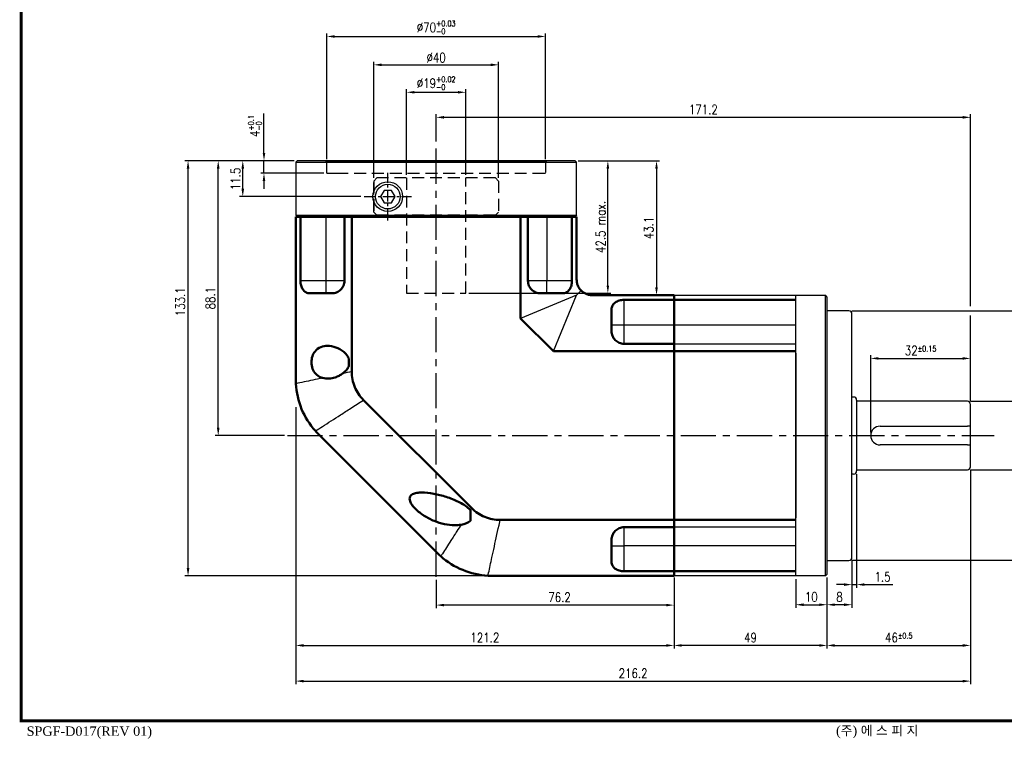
# Model space of a CAD drawing. Header units: millimetres. Extents: x 7 to 1567, y -633 to 1173.
# Tile 1 of 3: x 21 to 337, y 763 to 994. Entities that reach past the tile are written whole.
import ezdxf

# ---------------------------------------------------------------- set-up
doc = ezdxf.new("R2010")
doc.units = ezdxf.units.MM
doc.header["$LTSCALE"] = 3
doc.header["$MEASUREMENT"] = 0
doc.header["$PDMODE"] = 1
doc.linetypes.add('CENTER', pattern=[2, 1.25, -0.25, 0.25, -0.25])
doc.linetypes.add('HIDDEN', pattern=[9.525, 6.35, -3.175])
doc.layers.get('0').update_dxf_attribs({"linetype": 'CONTINUOUS'})
doc.layers.get('DEFPOINTS').update_dxf_attribs({"linetype": 'CONTINUOUS'})
for name, color, linetype in [('3', 3, 'CONTINUOUS'), ('CENTER', 1, 'CENTER'), ('M2', 9, 'CONTINUOUS'), ('M3', 9, 'CONTINUOUS'), ('OBJ', 7, 'CONTINUOUS')]:
    doc.layers.add(name, color=color, linetype=linetype)
doc.layers.add('외형선(ISO)', color=7, linetype='CONTINUOUS', lineweight=50)
doc.styles.add('ARIAL', font='TIMES.TTF', dxfattribs={"height": 45})
doc.styles.add('DUTCH', font='dutch.ttf', dxfattribs={"height": 4})
doc.styles.add('WHGTXT', font='SIMPLEX.shx', dxfattribs={"width": 0.8, "bigfont": 'WHGTXT.shx'})
doc.dimstyles.new('WHGTXT', dxfattribs={"dimtxt": 3, "dimasz": 2.5, "dimexe": 1, "dimexo": 1, "dimgap": 0.8, "dimtad": 1, "dimdsep": 46, "dimtxsty": 'WHGTXT', "dimcen": 0, "dimclrd": 3, "dimclre": 3, "dimclrt": 3, "dimazin": 2, "dimtfac": 1, "dimtmove": 0, "dimatfit": 3, "dimfxl": 0, "dimtolj": 1, "dimtzin": 0, "dimarcsym": 0})
doc.dimstyles.new('WHGTXT$0', dxfattribs={"dimtxt": 3, "dimasz": 2.5, "dimexe": 1, "dimexo": 1, "dimgap": 1, "dimtad": 1, "dimdec": 4, "dimdsep": 46, "dimtxsty": 'WHGTXT', "dimcen": 0, "dimclrd": 3, "dimclre": 3, "dimclrt": 3, "dimadec": 0, "dimazin": 0, "dimtfac": 1, "dimtdec": 4, "dimtmove": 0, "dimatfit": 3, "dimfxl": 0, "dimtvp": 1, "dimtolj": 1, "dimtzin": 0, "dimlwd": -1, "dimlwe": -1, "dimarcsym": 0})

# ---------------------------------------------------------------- blocks, each defined once
blk = doc.blocks.new('A$C5E72498D')
at = {"layer": 'M2', "const_width": 1}
blk.add_lwpolyline([(553, 66), (553, 0), (0, 0), (0, 385), (553, 385), (553, 66)], dxfattribs=at)
at = {"layer": 'M3'}
for s, style, p in [('SPGF-D017(REV 01)', 'ARIAL', (1.74, -4.78)), ('(주) 에 스 피 지', 'DUTCH', (261.03, -4.59))]:
    blk.add_text(s, height=3, dxfattribs=dict(at, style=style)).set_placement(p)
blk = doc.blocks.new('*D297')
at = {"color": 3}
for p, q in [((109.81, 869.36), (109.81, 780.54)), ((326.01, 849.26), (326.01, 780.54)), ((112.31, 781.54), (323.51, 781.54))]:
    blk.add_line(p, q, dxfattribs=at)
for points in [[(112.31, 781.95), (112.31, 781.12), (109.81, 781.54)], [(323.51, 781.95), (323.51, 781.12), (326.01, 781.54)]]:
    blk.add_solid(points, dxfattribs=at)
at = {"layer": 'DEFPOINTS', "color": 0}
for p in [(109.81, 870.36), (326.01, 850.26), (326.01, 781.54)]:
    blk.add_point(p, dxfattribs=at)
at = {"color": 3, "insert": (217.91, 784.04), "char_height": 3, "attachment_point": 5, "style": 'WHGTXT'}
blk.add_mtext('\\A1;216.2', dxfattribs=at)
blk = doc.blocks.new('*D298')
at = {"color": 3}
for p, q in [((109.31, 948.36), (83.99, 948.36)), ((84.99, 862.76), (84.99, 945.86)), ((106.17, 860.26), (83.99, 860.26))]:
    blk.add_line(p, q, dxfattribs=at)
for points in [[(84.57, 945.86), (85.4, 945.86), (84.99, 948.36)], [(84.57, 862.76), (85.4, 862.76), (84.99, 860.26)]]:
    blk.add_solid(points, dxfattribs=at)
at = {"layer": 'DEFPOINTS', "color": 0}
for p in [(84.99, 948.36), (110.31, 948.36), (107.17, 860.26)]:
    blk.add_point(p, dxfattribs=at)
at = {"color": 3, "insert": (82.49, 904.31), "char_height": 3, "attachment_point": 5, "rotation": 90, "style": 'WHGTXT'}
blk.add_mtext('\\A1;88.1', dxfattribs=at)
blk = doc.blocks.new('*D299')
at = {"color": 3}
for p, q in [((109.31, 948.36), (74.32, 948.36)), ((75.32, 817.76), (75.32, 945.86)), ((171.89, 815.26), (74.32, 815.26))]:
    blk.add_line(p, q, dxfattribs=at)
for points in [[(74.91, 945.86), (75.74, 945.86), (75.32, 948.36)], [(74.91, 817.76), (75.74, 817.76), (75.32, 815.26)]]:
    blk.add_solid(points, dxfattribs=at)
at = {"layer": 'DEFPOINTS', "color": 0}
for p in [(75.32, 948.36), (110.31, 948.36), (172.89, 815.26)]:
    blk.add_point(p, dxfattribs=at)
at = {"color": 3, "insert": (72.82, 903.15), "char_height": 3, "attachment_point": 5, "rotation": 90, "style": 'WHGTXT'}
blk.add_mtext('\\A1;133.1', dxfattribs=at)
blk = doc.blocks.new('*D300')
at = {"color": 3}
for p, q in [((154.81, 814), (154.81, 804.91)), ((231.01, 814.26), (231.01, 804.91)), ((228.51, 805.91), (157.31, 805.91))]:
    blk.add_line(p, q, dxfattribs=at)
for points in [[(157.31, 806.32), (157.31, 805.49), (154.81, 805.91)], [(228.51, 806.32), (228.51, 805.49), (231.01, 805.91)]]:
    blk.add_solid(points, dxfattribs=at)
at = {"layer": 'DEFPOINTS', "color": 0}
for p in [(154.81, 815), (231.01, 815.26), (154.81, 805.91)]:
    blk.add_point(p, dxfattribs=at)
at = {"color": 3, "insert": (194.34, 808.41), "char_height": 3, "attachment_point": 5, "style": 'WHGTXT'}
blk.add_mtext('\\A1;76.2', dxfattribs=at)
blk = doc.blocks.new('*D301')
at = {"color": 3}
for p, q in [((270.01, 814.26), (270.01, 805.03)), ((280.01, 814.76), (280.01, 805.03)), ((272.51, 806.03), (277.51, 806.03))]:
    blk.add_line(p, q, dxfattribs=at)
for points in [[(272.51, 806.45), (272.51, 805.61), (270.01, 806.03)], [(277.51, 806.45), (277.51, 805.61), (280.01, 806.03)]]:
    blk.add_solid(points, dxfattribs=at)
at = {"layer": 'DEFPOINTS', "color": 0}
for p in [(270.01, 815.26), (280.01, 815.76), (280.01, 806.03)]:
    blk.add_point(p, dxfattribs=at)
at = {"color": 3, "insert": (275.01, 808.53), "char_height": 3, "attachment_point": 5, "style": 'WHGTXT'}
blk.add_mtext('\\A1;10', dxfattribs=at)
blk = doc.blocks.new('*D302')
at = {"color": 3}
for p, q in [((288.01, 820.26), (288.01, 805.03)), ((280.01, 814.76), (280.01, 805.03)), ((285.51, 806.03), (282.51, 806.03))]:
    blk.add_line(p, q, dxfattribs=at)
for points in [[(282.51, 806.45), (282.51, 805.61), (280.01, 806.03)], [(285.51, 806.45), (285.51, 805.61), (288.01, 806.03)]]:
    blk.add_solid(points, dxfattribs=at)
at = {"layer": 'DEFPOINTS', "color": 0}
for p in [(288.01, 821.26), (280.01, 815.76), (280.01, 806.03)]:
    blk.add_point(p, dxfattribs=at)
at = {"color": 3, "insert": (284.01, 808.53), "char_height": 3, "attachment_point": 5, "style": 'WHGTXT'}
blk.add_mtext('\\A1;8', dxfattribs=at)
blk = doc.blocks.new('*D303')
at = {"color": 3}
for p, q in [((109.81, 869.36), (109.81, 791.98)), ((231.01, 814.26), (231.01, 791.98)), ((112.31, 792.98), (228.51, 792.98))]:
    blk.add_line(p, q, dxfattribs=at)
for points in [[(112.31, 793.4), (112.31, 792.56), (109.81, 792.98)], [(228.51, 793.4), (228.51, 792.56), (231.01, 792.98)]]:
    blk.add_solid(points, dxfattribs=at)
at = {"layer": 'DEFPOINTS', "color": 0}
for p in [(109.81, 870.36), (231.01, 815.26), (231.01, 792.98)]:
    blk.add_point(p, dxfattribs=at)
at = {"color": 3, "insert": (170.41, 795.48), "char_height": 3, "attachment_point": 5, "style": 'WHGTXT'}
blk.add_mtext('\\A1;121.2', dxfattribs=at)
blk = doc.blocks.new('*D304')
at = {"color": 3}
for p, q in [((231.01, 814.76), (231.01, 791.98)), ((280.01, 814.76), (280.01, 791.98)), ((277.51, 792.98), (233.51, 792.98))]:
    blk.add_line(p, q, dxfattribs=at)
for points in [[(233.51, 793.4), (233.51, 792.56), (231.01, 792.98)], [(277.51, 793.4), (277.51, 792.56), (280.01, 792.98)]]:
    blk.add_solid(points, dxfattribs=at)
at = {"layer": 'DEFPOINTS', "color": 0}
for p in [(231.01, 815.76), (280.01, 815.76), (231.01, 792.98)]:
    blk.add_point(p, dxfattribs=at)
at = {"color": 3, "insert": (255.51, 795.48), "char_height": 3, "attachment_point": 5, "style": 'WHGTXT'}
blk.add_mtext('\\A1;49', dxfattribs=at)
blk = doc.blocks.new('*D305')
at = {"color": 3}
for p, q in [((326.01, 849.26), (326.01, 791.98)), ((280.01, 814.76), (280.01, 791.98)), ((282.51, 792.98), (323.51, 792.98))]:
    blk.add_line(p, q, dxfattribs=at)
for points in [[(282.51, 793.4), (282.51, 792.56), (280.01, 792.98)], [(323.51, 793.4), (323.51, 792.56), (326.01, 792.98)]]:
    blk.add_solid(points, dxfattribs=at)
at = {"layer": 'DEFPOINTS', "color": 0}
for p in [(326.01, 850.26), (280.01, 815.76), (326.01, 792.98)]:
    blk.add_point(p, dxfattribs=at)
at = {"color": 3, "insert": (303.01, 795.48), "char_height": 3, "attachment_point": 5, "style": 'WHGTXT'}
blk.add_mtext('\\A2;46{\\H1.800000;±0.5}', dxfattribs=at)
blk = doc.blocks.new('*D313')
at = {"color": 3}
for p, q in [((154.81, 955.13), (154.81, 963.27)), ((323.51, 962.27), (157.31, 962.27)), ((326.01, 901.76), (326.01, 963.27)), ((326.01, 872.76), (326.01, 898.76))]:
    blk.add_line(p, q, dxfattribs=at)
for points in [[(157.31, 962.69), (157.31, 961.85), (154.81, 962.27)], [(323.51, 962.69), (323.51, 961.85), (326.01, 962.27)]]:
    blk.add_solid(points, dxfattribs=at)
at = {"layer": 'DEFPOINTS', "color": 0}
for p in [(154.81, 962.27), (154.81, 954.13), (326.01, 870.26)]:
    blk.add_point(p, dxfattribs=at)
at = {"color": 3, "insert": (240.41, 964.77), "char_height": 3, "attachment_point": 5, "style": 'WHGTXT'}
blk.add_mtext('\\A1;171.2', dxfattribs=at)
blk = doc.blocks.new('*D306')
at = {"color": 3}
for p, q in [((200.31, 948.36), (226.41, 948.36)), ((225.41, 945.86), (225.41, 907.76)), ((230.01, 905.26), (224.41, 905.26))]:
    blk.add_line(p, q, dxfattribs=at)
for points in [[(224.99, 945.86), (225.82, 945.86), (225.41, 948.36)], [(224.99, 907.76), (225.82, 907.76), (225.41, 905.26)]]:
    blk.add_solid(points, dxfattribs=at)
at = {"layer": 'DEFPOINTS', "color": 0}
for p in [(199.31, 948.36), (225.41, 905.26), (231.01, 905.26)]:
    blk.add_point(p, dxfattribs=at)
at = {"color": 3, "insert": (222.91, 926.81), "char_height": 3, "attachment_point": 5, "rotation": 90, "style": 'WHGTXT'}
blk.add_mtext('\\A1;43.1', dxfattribs=at)
blk = doc.blocks.new('*D312')
at = {"color": 3}
for p, q in [((294.01, 861.26), (294.01, 885.99)), ((296.51, 884.99), (323.51, 884.99)), ((326.01, 871.26), (326.01, 885.99))]:
    blk.add_line(p, q, dxfattribs=at)
for points in [[(296.51, 885.41), (296.51, 884.57), (294.01, 884.99)], [(323.51, 885.41), (323.51, 884.57), (326.01, 884.99)]]:
    blk.add_solid(points, dxfattribs=at)
at = {"layer": 'DEFPOINTS', "color": 0}
for p in [(326.01, 884.99), (326.01, 870.26), (294.01, 860.26)]:
    blk.add_point(p, dxfattribs=at)
at = {"color": 3, "insert": (310.01, 887.49), "char_height": 3, "attachment_point": 5, "style": 'WHGTXT'}
blk.add_mtext('\\A2;32{\\H1.800000;±0.15}', dxfattribs=at)
blk = doc.blocks.new('*D314')
at = {"color": 3}
for p, q in [((288.01, 900.26), (354.65, 900.26)), ((353.65, 897.76), (353.65, 822.76)), ((288.01, 820.26), (354.65, 820.26))]:
    blk.add_line(p, q, dxfattribs=at)
for points in [[(353.23, 897.76), (354.07, 897.76), (353.65, 900.26)], [(353.23, 822.76), (354.07, 822.76), (353.65, 820.26)]]:
    blk.add_solid(points, dxfattribs=at)
at = {"layer": 'DEFPOINTS', "color": 0}
for p in [(287.01, 900.26), (287.01, 820.26), (353.65, 820.26)]:
    blk.add_point(p, dxfattribs=at)
at = {"color": 3, "insert": (351.15, 860.26), "char_height": 3, "attachment_point": 5, "rotation": 90, "style": 'WHGTXT'}
blk.add_mtext('\\A1;%%c80h7', dxfattribs=at)
blk = doc.blocks.new('*D315')
at = {"color": 3}
for p, q in [((345.5, 871.26), (345.5, 886.22)), ((326.01, 871.26), (346.5, 871.26)), ((345.5, 851.76), (345.5, 868.76)), ((326.01, 849.26), (346.5, 849.26))]:
    blk.add_line(p, q, dxfattribs=at)
for points in [[(345.08, 868.76), (345.92, 868.76), (345.5, 871.26)], [(345.08, 851.76), (345.92, 851.76), (345.5, 849.26)]]:
    blk.add_solid(points, dxfattribs=at)
at = {"layer": 'DEFPOINTS', "color": 0}
for p in [(325.01, 871.26), (325.01, 849.26), (345.5, 849.26)]:
    blk.add_point(p, dxfattribs=at)
at = {"color": 3, "insert": (343, 880.02), "char_height": 3, "attachment_point": 5, "rotation": 90, "style": 'WHGTXT'}
blk.add_mtext('\\A1;%%c22h6', dxfattribs=at)
blk = doc.blocks.new('*D316')
at = {"layer": '3', "color": 3, "lineweight": -2}
for p, q in [((134.81, 942.86), (134.81, 980.1)), ((137.31, 979.1), (172.31, 979.1)), ((174.81, 942.86), (174.81, 980.1))]:
    blk.add_line(p, q, dxfattribs=at)
at = {"layer": '3', "color": 3}
for points in [[(137.31, 979.52), (137.31, 978.69), (134.81, 979.1)], [(172.31, 979.52), (172.31, 978.69), (174.81, 979.1)]]:
    blk.add_solid(points, dxfattribs=at)
at = {"layer": 'DEFPOINTS', "color": 0}
for p in [(174.81, 979.1), (134.81, 941.86), (174.81, 941.86)]:
    blk.add_point(p, dxfattribs=at)
at = {"layer": '3', "color": 3, "insert": (154.81, 981.4), "char_height": 3, "attachment_point": 5, "style": 'WHGTXT'}
blk.add_mtext('\\A1;%%c40', dxfattribs=at)
blk = doc.blocks.new('*D317')
at = {"layer": '3', "color": 3, "lineweight": -2}
for p, q in [((119.81, 948.86), (119.81, 989.19)), ((122.31, 988.19), (187.31, 988.19)), ((189.81, 948.86), (189.81, 989.19))]:
    blk.add_line(p, q, dxfattribs=at)
at = {"layer": '3', "color": 3}
for points in [[(122.31, 988.61), (122.31, 987.78), (119.81, 988.19)], [(187.31, 988.61), (187.31, 987.78), (189.81, 988.19)]]:
    blk.add_solid(points, dxfattribs=at)
at = {"layer": 'DEFPOINTS', "color": 0}
for p in [(189.81, 988.19), (119.81, 947.86), (189.81, 947.86)]:
    blk.add_point(p, dxfattribs=at)
at = {"layer": '3', "color": 3, "insert": (154.81, 991.09), "char_height": 3, "attachment_point": 5, "style": 'WHGTXT'}
blk.add_mtext('\\A1;%%c70{\\H1.800000;\\S+0.03^ -0;}', dxfattribs=at)
blk = doc.blocks.new('*D318')
at = {"layer": '3', "color": 3, "lineweight": -2}
for p, q in [((145.31, 943.86), (145.31, 971.3)), ((147.81, 970.3), (161.81, 970.3)), ((164.31, 943.86), (164.31, 971.3))]:
    blk.add_line(p, q, dxfattribs=at)
at = {"layer": '3', "color": 3}
for points in [[(147.81, 970.72), (147.81, 969.89), (145.31, 970.3)], [(161.81, 970.72), (161.81, 969.89), (164.31, 970.3)]]:
    blk.add_solid(points, dxfattribs=at)
at = {"layer": 'DEFPOINTS', "color": 0}
for p in [(164.31, 970.3), (145.31, 942.86), (164.31, 942.86)]:
    blk.add_point(p, dxfattribs=at)
at = {"layer": '3', "color": 3, "insert": (154.81, 973.2), "char_height": 3, "attachment_point": 5, "style": 'WHGTXT'}
blk.add_mtext('\\A1;%%C19{\\H1.800000;\\S+0.02^ -0;}', dxfattribs=at)
blk = doc.blocks.new('*D319')
at = {"layer": '3', "color": 3, "lineweight": -2}
for p, q in [((109.31, 948.36), (91.85, 948.36)), ((92.85, 939.36), (92.85, 945.86)), ((130.7, 936.86), (91.85, 936.86))]:
    blk.add_line(p, q, dxfattribs=at)
at = {"layer": '3', "color": 3}
for points in [[(92.43, 945.86), (93.27, 945.86), (92.85, 948.36)], [(92.43, 939.36), (93.27, 939.36), (92.85, 936.86)]]:
    blk.add_solid(points, dxfattribs=at)
at = {"layer": 'DEFPOINTS', "color": 0}
for p in [(92.85, 948.36), (110.31, 948.36), (131.7, 936.86)]:
    blk.add_point(p, dxfattribs=at)
at = {"layer": '3', "color": 3, "insert": (90.55, 942.52), "char_height": 3, "attachment_point": 5, "rotation": 90, "style": 'WHGTXT'}
blk.add_mtext('\\A1;11.5', dxfattribs=at)
blk = doc.blocks.new('*D320')
at = {"layer": '3', "color": 3, "lineweight": -2}
for p, q in [((200.31, 948.36), (210.81, 948.36)), ((209.81, 908.36), (209.81, 945.86)), ((165.31, 905.86), (210.81, 905.86))]:
    blk.add_line(p, q, dxfattribs=at)
at = {"layer": '3', "color": 3}
for points in [[(209.4, 945.86), (210.23, 945.86), (209.81, 948.36)], [(209.4, 908.36), (210.23, 908.36), (209.81, 905.86)]]:
    blk.add_solid(points, dxfattribs=at)
at = {"layer": 'DEFPOINTS', "color": 0}
for p in [(199.31, 948.36), (209.81, 948.36), (164.31, 905.86)]:
    blk.add_point(p, dxfattribs=at)
at = {"layer": '3', "color": 3, "insert": (207.51, 927.11), "char_height": 3, "attachment_point": 5, "rotation": 90, "style": 'WHGTXT'}
blk.add_mtext('\\A1;42.5 max.', dxfattribs=at)
blk = doc.blocks.new('*D321')
at = {"color": 3, "lineweight": -2}
for p, q in [((99.65, 950.86), (99.65, 963.51)), ((109.31, 948.36), (98.65, 948.36)), ((99.65, 944.36), (99.65, 948.36)), ((118.81, 944.36), (98.65, 944.36)), ((99.65, 941.86), (99.65, 939.36))]:
    blk.add_line(p, q, dxfattribs=at)
at = {"color": 3}
for points in [[(99.23, 950.86), (100.07, 950.86), (99.65, 948.36)], [(99.23, 941.86), (100.07, 941.86), (99.65, 944.36)]]:
    blk.add_solid(points, dxfattribs=at)
at = {"layer": 'DEFPOINTS', "color": 0}
for p in [(99.65, 948.36), (110.31, 948.36), (119.81, 944.36)]:
    blk.add_point(p, dxfattribs=at)
at = {"color": 3, "insert": (96.75, 959.47), "char_height": 3, "attachment_point": 5, "rotation": 90, "style": 'WHGTXT'}
blk.add_mtext('\\A1;4{\\H1.800000;\\S+0.1^ -0;}', dxfattribs=at)
blk = doc.blocks.new('*D323')
at = {"color": 3}
for p, q in [((289.51, 847.91), (289.51, 811.48)), ((288.01, 820.26), (288.01, 811.48)), ((285.51, 812.48), (283.01, 812.48)), ((288.01, 812.48), (289.51, 812.48)), ((292.01, 812.48), (301.09, 812.48))]:
    blk.add_line(p, q, dxfattribs=at)
for points in [[(285.51, 812.9), (285.51, 812.06), (288.01, 812.48)], [(292.01, 812.9), (292.01, 812.06), (289.51, 812.48)]]:
    blk.add_solid(points, dxfattribs=at)
at = {"layer": 'DEFPOINTS', "color": 0}
for p in [(289.51, 848.91), (288.01, 821.26), (288.01, 812.48)]:
    blk.add_point(p, dxfattribs=at)
at = {"color": 3, "insert": (297.8, 814.98), "char_height": 3, "attachment_point": 5, "style": 'WHGTXT'}
blk.add_mtext('\\A1;1.5', dxfattribs=at)

msp = doc.modelspace()

# ---------------------------------------------------------------- linework, layer by layer
at = {"layer": '3', "ltscale": 25.4}
for p, q in [((109.81371, 947.8585), (119.31371, 947.8585)), ((119.31371, 947.8585), (190.31371, 947.8585)), ((190.31371, 947.8585), (199.81371, 947.8585)), ((279.51371, 895.7585), (279.51371, 905.2585)), ((279.51371, 824.7585), (279.51371, 895.7585)), ((279.51371, 815.2585), (279.51371, 824.7585))]:
    msp.add_line(p, q, dxfattribs=at)
at = {"layer": '3', "color": 2, "linetype": 'HIDDEN', "ltscale": 0.2}
for p, q in [((119.81371, 944.3585), (119.81371, 948.3585)), ((189.81371, 948.3585), (189.81371, 944.3585)), ((119.81371, 944.3585), (122.81371, 944.3585)), ((122.81371, 944.3585), (186.81371, 944.3585)), ((186.81371, 944.3585), (189.81371, 944.3585)), ((135.81371, 942.8585), (134.81371, 941.8585)), ((135.81371, 942.8585), (134.81371, 941.8585)), ((134.81371, 941.8585), (134.81371, 931.8585)), ((134.81371, 931.8585), (134.81371, 941.8585)), ((173.81239, 942.8585), (135.81371, 942.8585)), ((145.31371, 942.8585), (145.31371, 905.8585)), ((164.31371, 905.8585), (164.31371, 942.8585)), ((173.81239, 942.8585), (174.81371, 941.8585)), ((174.81371, 941.8585), (174.81371, 931.8585)), ((134.81371, 931.8585), (135.81371, 930.8585)), ((173.81239, 930.8585), (135.81371, 930.8585)), ((145.31371, 905.8585), (164.31371, 905.8585))]:
    msp.add_line(p, q, dxfattribs=at)
at = {"layer": '3'}
msp.add_line((109.81371, 930.8585), (199.81371, 930.8585), dxfattribs=at)
at = {"layer": '3', "color": 2, "linetype": 'HIDDEN', "ltscale": 25.4}
for p, q in [((134.81371, 931.8585), (135.81371, 930.8585)), ((174.81371, 931.8585), (173.81239, 930.8585))]:
    msp.add_line(p, q, dxfattribs=at)
at = {"layer": '3', "color": 5}
for p, q in [((119.41371, 930.3585), (119.41371, 909.8585)), ((190.21371, 930.3585), (190.21371, 909.8585)), ((119.41371, 909.8585), (111.31785, 909.8585)), ((125.41371, 909.8585), (119.41371, 909.8585)), ((119.41371, 909.8585), (119.41371, 905.8585)), ((190.21371, 909.8585), (184.21371, 909.8585)), ((198.30957, 909.8585), (190.21371, 909.8585)), ((190.21371, 905.8585), (190.21371, 909.8585)), ((199.81371, 905.2585), (201.27818, 906.72297)), ((199.81371, 905.2585), (181.85535, 897.81991)), ((192.37511, 887.30014), (199.81371, 905.2585)), ((215.01371, 895.6585), (215.01371, 903.75437)), ((215.01371, 895.6585), (211.01371, 895.6585)), ((215.01371, 889.6585), (215.01371, 895.6585)), ((270.01371, 895.6585), (215.01371, 895.6585)), ((215.01371, 824.8585), (215.01371, 830.8585)), ((211.01371, 824.8585), (215.01371, 824.8585)), ((270.01371, 824.8585), (215.01371, 824.8585)), ((215.01371, 816.76264), (215.01371, 824.8585))]:
    msp.add_line(p, q, dxfattribs=at)
msp.add_open_spline([(127.77208, 880.7517), (126.76073, 880.53227), (125.76705, 880.31667), (124.7945, 880.10566)], degree=3, dxfattribs=at)
for points, knots in [([(118.40685, 878.71973), (116.2728, 878.25671), (114.29342, 877.82725), (111.5651, 877.23529), (110.68315, 877.04393), (109.85696, 876.86467)], [-2.1181493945, -2.1181493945, -2.1181493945, -2.1181493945, -1.6339042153, -1.6339042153, -1.3798253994, -1.3798253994, -1.3798253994, -1.3798253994]), ([(116.12721, 861.72695), (116.83817, 862.1844), (117.59711, 862.67272), (120.13694, 864.30692), (122.07559, 865.5543), (125.22733, 867.58221), (126.32375, 868.28768), (128.77257, 869.86332), (130.13826, 870.74204), (131.54365, 871.64631)], [1.379825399, 1.379825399, 1.379825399, 1.379825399, 1.633904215, 1.633904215, 2.178538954, 2.178538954, 2.450856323, 2.450856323, 2.765825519, 2.765825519, 2.765825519, 2.765825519]), ([(166.20151, 836.98845), (166.08317, 836.80452), (165.96537, 836.62145), (165.825, 836.40328), (165.80203, 836.36759), (165.77909, 836.33192)], [1.5885949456, 1.5885949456, 1.5885949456, 1.5885949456, 1.62979239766, 1.62979239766, 1.63785776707, 1.63785776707, 1.63785776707, 1.63785776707]), ([(171.41988, 815.30176), (171.4855, 815.60421), (171.55278, 815.91431), (171.94429, 817.71874), (172.30431, 819.37806), (172.93664, 822.29244), (173.19036, 823.46182), (173.98474, 827.1231), (174.56075, 829.77788), (175.21437, 832.79039), (175.26053, 833.00313), (175.3069, 833.21687)], [-2.974594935, -2.974594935, -2.974594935, -2.974594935, -2.881363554, -2.881363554, -2.446034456, -2.446034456, -2.17395377, -2.17395377, -1.629792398, -1.629792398, -1.588594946, -1.588594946, -1.588594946, -1.588594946]), ([(162.79281, 831.69072), (162.34282, 830.99136), (161.90353, 830.30863), (161.47601, 829.64417), (160.80027, 828.59397), (160.1528, 827.58768), (159.53217, 826.6231), (158.53915, 825.07978), (157.62041, 823.65189), (156.79754, 822.37301), (156.62132, 822.09912), (156.44946, 821.83203), (156.28216, 821.57201)], [2.0018124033, 2.0018124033, 2.0018124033, 2.0018124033, 2.1739537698, 2.1739537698, 2.1739537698, 2.4460344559, 2.4460344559, 2.4460344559, 2.8813635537, 2.8813635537, 2.8813635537, 2.9745949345, 2.9745949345, 2.9745949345, 2.9745949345])]:
    msp.add_open_spline(points, degree=3, knots=knots, dxfattribs=at)
at = {"layer": 'CENTER', "ltscale": 3}
for p, q in [((154.81371, 814.99515), (154.81371, 955.12854)), ((154.81371, 814.99515), (154.81371, 955.12854)), ((107.17405, 860.2585), (333.55901, 860.2585))]:
    msp.add_line(p, q, dxfattribs=at)
at = {"layer": 'CENTER'}
for p, q in [((139.31371, 929.24731), (139.31371, 944.4697)), ((131.70252, 936.8585), (146.9249, 936.8585))]:
    msp.add_line(p, q, dxfattribs=at)
at = {"layer": 'OBJ', "ltscale": 25.4}
for p, q in [((109.81371, 947.8585), (110.31371, 948.3585)), ((109.81371, 947.8585), (109.81371, 930.8585)), ((190.31371, 948.3585), (110.31371, 948.3585)), ((119.31371, 948.3585), (190.31371, 948.3585)), ((119.31371, 948.3585), (190.31371, 948.3585)), ((119.31371, 948.3585), (190.31371, 948.3585)), ((199.31371, 948.3585), (190.31371, 948.3585)), ((199.31371, 948.3585), (199.81371, 947.8585)), ((199.81371, 930.8585), (199.81371, 947.8585)), ((138.15901, 938.8585), (137.00431, 936.8585)), ((137.00431, 936.8585), (138.15901, 934.8585)), ((140.46841, 938.8585), (138.15901, 938.8585)), ((141.62311, 936.8585), (140.46841, 938.8585)), ((140.46841, 934.8585), (141.62311, 936.8585)), ((138.15901, 934.8585), (140.46841, 934.8585)), ((109.81371, 930.8585), (110.31371, 930.3585)), ((199.81371, 930.8585), (199.31371, 930.3585)), ((199.81371, 930.3585), (109.81371, 930.3585)), ((110.31371, 930.3585), (119.31371, 930.3585)), ((190.31371, 930.3585), (119.31371, 930.3585)), ((190.31371, 930.3585), (199.31371, 930.3585)), ((231.01371, 905.2585), (270.01371, 905.2585)), ((231.01371, 815.25847), (231.01371, 905.25847)), ((270.01371, 905.2585), (279.51371, 905.2585)), ((270.01371, 895.7585), (270.01371, 905.2585)), ((280.01371, 904.7585), (279.51371, 905.2585)), ((280.01371, 904.7585), (280.01371, 895.7585)), ((287.01371, 900.2585), (280.01371, 900.2585)), ((288.01371, 821.2585), (288.01371, 899.2585)), ((270.01371, 824.7585), (270.01371, 895.7585)), ((280.01371, 895.7585), (280.01371, 824.7585)), ((231.01371, 889.6585), (270.01371, 889.6585)), ((231.01371, 886.6585), (231.01371, 833.8585)), ((231.01371, 886.6585), (231.01371, 833.8585)), ((270.01371, 886.6585), (270.01371, 833.8585)), ((288.51371, 872.6085), (288.01371, 872.6085)), ((289.51371, 871.6085), (289.51371, 848.9085)), ((325.01371, 871.2585), (289.51371, 871.2585)), ((326.01371, 863.2585), (326.01371, 870.2585)), ((297.01371, 863.2585), (325.01371, 863.2585)), ((326.01371, 863.2585), (325.01371, 863.2585)), ((326.01371, 857.2585), (326.01371, 863.2585)), ((326.01371, 857.2585), (326.01371, 863.2585)), ((325.01371, 857.2585), (297.01371, 857.2585)), ((325.01371, 857.2585), (326.01371, 857.2585)), ((326.01371, 850.2585), (326.01371, 857.2585)), ((289.51371, 849.2585), (325.01371, 849.2585)), ((288.51371, 847.9085), (288.01371, 847.9085)), ((270.01371, 830.8585), (231.01371, 830.8585)), ((270.01371, 815.2585), (270.01371, 824.7585)), ((280.01371, 824.7585), (280.01371, 815.7585)), ((280.01371, 820.2585), (287.01371, 820.2585)), ((270.01371, 815.2585), (231.01371, 815.2585)), ((279.51371, 815.2585), (270.01371, 815.2585)), ((280.01371, 815.7585), (279.51371, 815.2585))]:
    msp.add_line(p, q, dxfattribs=at)
for radius in [4.75, 3.95]:
    msp.add_circle((139.31371, 936.8585), radius, dxfattribs=at)
for centre, radius, start, end in [((287.01371, 899.2585), 1, 0, 90), ((288.51371, 871.6085), 1, 0, 90), ((325.01371, 870.2585), 1, 0, 90), ((297.01371, 860.2585), 3, 90, 270), ((288.51371, 848.9085), 1, 270, 0), ((325.01371, 850.2585), 1, 270, 0), ((287.01371, 821.2585), 1, 270, 0)]:
    msp.add_arc(centre, radius, start, end, dxfattribs=at)
at = {"layer": '외형선(ISO)'}
for p, q in [((109.81371, 878.33462), (109.81371, 930.3585)), ((109.81371, 930.3585), (111.31785, 930.3585)), ((119.41371, 930.3585), (111.31785, 930.3585)), ((111.31785, 909.8585), (111.31785, 930.3585)), ((125.41371, 930.3585), (119.41371, 930.3585)), ((125.41371, 930.3585), (127.77208, 930.3585)), ((125.41371, 930.3585), (125.41371, 909.8585)), ((127.77208, 930.3585), (127.77208, 880.7517)), ((181.85535, 930.3585), (127.77208, 930.3585)), ((181.85535, 897.81991), (181.85535, 930.3585)), ((181.85535, 930.3585), (184.21371, 930.3585)), ((190.21371, 930.3585), (184.21371, 930.3585)), ((184.21371, 909.8585), (184.21371, 930.3585)), ((198.30957, 930.3585), (190.21371, 930.3585)), ((198.30957, 930.3585), (199.81371, 930.3585)), ((198.30957, 930.3585), (198.30957, 909.8585)), ((199.81371, 910.2585), (199.81371, 930.3585)), ((114.30828, 905.8585), (121.41371, 905.8585)), ((188.21371, 905.8585), (195.31914, 905.8585)), ((204.81371, 905.2585), (231.01371, 905.2585)), ((215.01371, 903.75437), (270.01371, 903.75437)), ((231.01371, 905.2585), (231.01371, 903.75437)), ((231.01371, 895.6585), (231.01371, 903.75437)), ((211.01371, 900.76394), (211.01371, 893.6585)), ((181.85535, 897.81991), (192.37511, 887.30014)), ((231.01371, 889.6585), (231.01371, 895.6585)), ((231.01371, 889.6585), (215.01371, 889.6585)), ((231.01371, 889.6585), (231.01371, 887.30014)), ((192.37511, 887.30014), (270.01371, 887.30014)), ((231.01371, 833.21687), (231.01371, 887.30014)), ((126.81371, 884.96274), (126.81371, 882.55427)), ((131.54365, 871.64631), (166.20151, 836.98845)), ((117.13604, 860.65695), (155.21216, 822.58084)), ((175.3069, 833.21687), (270.01371, 833.21687)), ((231.01371, 833.21687), (231.01371, 830.8585)), ((215.01371, 830.8585), (231.01371, 830.8585)), ((231.01371, 824.8585), (231.01371, 830.8585)), ((211.01371, 826.8585), (211.01371, 819.75307)), ((231.01371, 816.76264), (231.01371, 824.8585)), ((172.88983, 815.2585), (231.01371, 815.2585)), ((270.01371, 816.76264), (215.01371, 816.76264)), ((231.01371, 816.76264), (231.01371, 815.2585))]:
    msp.add_line(p, q, dxfattribs=at)
for points, knots in [([(111.31785, 909.8585), (111.31785, 909.36373), (111.38358, 908.8437), (111.64123, 907.90362), (111.83331, 907.4833), (112.32609, 906.72879), (112.68191, 906.3902), (113.46881, 905.95532), (113.90019, 905.8585), (114.30828, 905.8585)], [1.3939062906, 1.3939062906, 1.3939062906, 1.3939062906, 1.5423378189, 1.5423378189, 1.6907693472, 1.6907693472, 1.8832081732, 1.8832081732, 2.0756469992, 2.0756469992, 2.0756469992, 2.0756469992]), ([(121.41371, 905.8585), (121.88374, 905.8585), (122.4004, 905.94586), (123.38766, 906.33915), (123.85784, 906.64578), (124.5747, 907.36264), (124.88283, 907.79661), (125.30277, 908.7808), (125.41371, 909.3313), (125.41371, 909.8585)], [0.7128213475, 0.7128213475, 0.7128213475, 0.7128213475, 0.8955861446, 0.8955861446, 1.0783509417, 1.0783509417, 1.2365123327, 1.2365123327, 1.3946737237, 1.3946737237, 1.3946737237, 1.3946737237]), ([(184.21371, 909.8585), (184.21371, 909.3313), (184.32465, 908.7808), (184.74459, 907.79661), (185.05272, 907.36264), (185.76958, 906.64578), (186.23976, 906.33915), (187.22703, 905.94586), (187.74368, 905.8585), (188.21371, 905.8585)], [1.3939062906, 1.3939062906, 1.3939062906, 1.3939062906, 1.5520676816, 1.5520676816, 1.7102290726, 1.7102290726, 1.8929938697, 1.8929938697, 2.0757586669, 2.0757586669, 2.0757586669, 2.0757586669]), ([(195.31914, 905.8585), (195.72724, 905.8585), (196.15861, 905.95532), (196.94551, 906.3902), (197.30133, 906.72879), (197.79411, 907.4833), (197.98619, 907.90362), (198.24384, 908.8437), (198.30957, 909.36373), (198.30957, 909.8585)], [0.7121655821, 0.7121655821, 0.7121655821, 0.7121655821, 0.9046044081, 0.9046044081, 1.0970432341, 1.0970432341, 1.2454747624, 1.2454747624, 1.3939062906, 1.3939062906, 1.3939062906, 1.3939062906]), ([(199.81371, 910.2585), (199.81371, 909.86874), (199.86283, 909.46034), (200.04346, 908.71157), (200.17354, 908.37018), (200.57815, 907.52973), (200.92178, 907.07995), (201.27625, 906.72489), (201.27722, 906.72393), (201.27818, 906.72297)], [3.9839190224, 3.9839190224, 3.9839190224, 3.9839190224, 4.1008490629, 4.1008490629, 4.2177791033, 4.2177791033, 4.4511763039, 4.4511763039, 4.4518108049, 4.4518108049, 4.4518108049, 4.4518108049]), ([(201.27818, 906.72297), (201.27914, 906.72201), (201.2801, 906.72105), (201.63516, 906.36657), (202.08494, 906.02294), (202.92539, 905.61834), (203.26678, 905.48825), (204.01555, 905.30762), (204.42394, 905.2585), (204.81371, 905.2585)], [3.5160272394, 3.5160272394, 3.5160272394, 3.5160272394, 3.5166617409, 3.5166617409, 3.7500589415, 3.7500589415, 3.866988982, 3.866988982, 3.9839190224, 3.9839190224, 3.9839190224, 3.9839190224]), ([(215.01371, 903.75437), (214.48651, 903.75437), (213.936, 903.67992), (212.95181, 903.39153), (212.51785, 903.17726), (211.80099, 902.66378), (211.49435, 902.31846), (211.10107, 901.56242), (211.01371, 901.15151), (211.01371, 900.76394)], [1.3939062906, 1.3939062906, 1.3939062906, 1.3939062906, 1.5520676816, 1.5520676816, 1.7102290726, 1.7102290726, 1.8929938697, 1.8929938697, 2.0757586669, 2.0757586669, 2.0757586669, 2.0757586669]), ([(211.01371, 893.6585), (211.01371, 893.18848), (211.10107, 892.67182), (211.49435, 891.68456), (211.80099, 891.21438), (212.51785, 890.49751), (212.95181, 890.18938), (213.936, 889.76945), (214.48651, 889.6585), (215.01371, 889.6585)], [0.7128213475, 0.7128213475, 0.7128213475, 0.7128213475, 0.8955861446, 0.8955861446, 1.0783509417, 1.0783509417, 1.2365123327, 1.2365123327, 1.3946737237, 1.3946737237, 1.3946737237, 1.3946737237]), ([(118.40685, 878.71973), (118.25847, 878.76152), (118.11162, 878.80997), (117.30919, 879.11733), (116.70338, 879.51784), (115.82758, 880.46771), (115.46989, 881.0254), (114.98295, 882.3147), (114.85314, 883.04689), (114.85314, 883.7585), (114.85314, 884.40197), (114.95986, 885.07263), (115.36877, 886.27503), (115.67103, 886.80741), (116.4968, 887.84012), (117.12957, 888.3033), (118.52336, 888.88731), (119.28497, 889.0085), (120.83167, 889.0085), (121.75278, 888.84908), (123.56467, 888.20092), (124.4561, 887.71686), (125.66912, 886.70838), (126.13473, 886.22103), (126.60973, 885.4339), (126.72394, 885.20291), (126.81371, 884.96274)], [-0.753299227, -0.753299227, -0.753299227, -0.753299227, -0.694563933, -0.694563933, -0.426966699, -0.426966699, -0.213483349, -0.213483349, 0, 0, 0, 0.193040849, 0.193040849, 0.386081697, 0.386081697, 0.673990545, 0.673990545, 0.961899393, 0.961899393, 1.293851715, 1.293851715, 1.625804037, 1.625804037, 1.828364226, 1.828364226, 1.906448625, 1.906448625, 1.906448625, 1.906448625]), ([(124.7945, 880.10566), (124.44163, 879.85177), (124.07464, 879.6301), (123.29176, 879.22875), (122.87027, 879.05389), (121.80836, 878.70443), (121.15643, 878.57302), (119.79761, 878.47489), (119.07744, 878.5309), (118.40685, 878.71973)], [-0.8522228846, -0.8522228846, -0.8522228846, -0.8522228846, -0.7025923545, -0.7025923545, -0.5366216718, -0.5366216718, -0.2849091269, -0.2849091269, 0, 0, 0, 0]), ([(126.81371, 882.55427), (126.7322, 882.3362), (126.63202, 882.13081), (126.3082, 881.56727), (126.02054, 881.20175), (125.41196, 880.58358), (125.09665, 880.32305), (124.7945, 880.10566)], [-1.8981985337, -1.8981985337, -1.8981985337, -1.8981985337, -1.8316343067, -1.8316343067, -1.6935542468, -1.6935542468, -1.5672065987, -1.5672065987, -1.5672065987, -1.5672065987]), ([(131.54365, 871.64631), (130.34262, 872.84734), (129.38817, 874.24761), (128.08809, 877.38412), (127.77208, 879.05111), (127.77208, 880.7517)], [0, 0, 0, 0, 0.509556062, 0.509556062, 1.019732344, 1.019732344, 1.019732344, 1.019732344]), ([(109.85696, 876.86467), (110.02052, 874.08787), (110.64707, 871.3502), (112.78585, 866.18613), (114.27891, 863.80661), (116.12721, 861.72695)], [0, 0, 0, 0, 0.838439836, 0.838439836, 1.677087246, 1.677087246, 1.677087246, 1.677087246]), ([(162.79281, 831.69072), (162.09525, 831.56163), (161.37772, 831.5085), (158.62096, 831.5085), (156.35119, 831.99399), (153.08021, 833.33831), (152.01472, 833.88531), (149.98915, 835.16675), (149.02649, 835.89333), (148.16131, 836.7585), (147.86182, 837.058), (147.54986, 837.40198), (146.99953, 838.12216), (146.76194, 838.49877), (146.4826, 839.10216), (146.3884, 839.3721), (146.29663, 839.89032), (146.30002, 840.1385), (146.39598, 840.58569), (146.50681, 840.80968), (146.82169, 841.18373), (147.02441, 841.33507), (147.61126, 841.66307), (148.09212, 841.80582), (149.12631, 841.97816), (149.67916, 842.0085), (151.40142, 842.0085), (152.695, 841.85397), (155.34813, 841.3565), (156.70818, 841.01011), (159.39354, 840.15196), (160.70734, 839.6466), (162.57397, 838.73627), (163.17723, 838.40802), (164.33322, 837.6684), (164.8885, 837.26186), (165.52297, 836.62739), (165.6549, 836.48424), (165.77909, 836.33192)], [-1.709973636, -1.709973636, -1.709973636, -1.709973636, -1.468245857, -1.468245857, -0.734122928, -0.734122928, -0.367061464, -0.367061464, 0, 0, 0, 0.127065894, 0.127065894, 0.254131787, 0.254131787, 0.341577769, 0.341577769, 0.429023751, 0.429023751, 0.527683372, 0.527683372, 0.626342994, 0.626342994, 0.808885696, 0.808885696, 0.991428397, 0.991428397, 1.418540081, 1.418540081, 1.845651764, 1.845651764, 2.272763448, 2.272763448, 2.486319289, 2.486319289, 2.699875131, 2.699875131, 2.755501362, 2.755501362, 2.755501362, 2.755501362]), ([(175.3069, 833.21687), (173.60838, 833.21687), (171.94333, 833.53212), (168.80619, 834.83068), (167.40401, 835.78595), (166.20151, 836.98845)], [0, 0, 0, 0, 0.509558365, 0.509558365, 1.019732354, 1.019732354, 1.019732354, 1.019732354]), ([(215.01371, 830.8585), (214.48651, 830.8585), (213.936, 830.74756), (212.95181, 830.32763), (212.51785, 830.0195), (211.80099, 829.30263), (211.49435, 828.83245), (211.10107, 827.84519), (211.01371, 827.32853), (211.01371, 826.8585)], [1.3939062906, 1.3939062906, 1.3939062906, 1.3939062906, 1.5520676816, 1.5520676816, 1.7102290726, 1.7102290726, 1.8929938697, 1.8929938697, 2.0757586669, 2.0757586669, 2.0757586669, 2.0757586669]), ([(156.28216, 821.57201), (158.3613, 819.72416), (160.74017, 818.23138), (165.90406, 816.09217), (168.6424, 815.46535), (171.41988, 815.30176)], [0, 0, 0, 0, 0.83844059, 0.83844059, 1.677087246, 1.677087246, 1.677087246, 1.677087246]), ([(211.01371, 819.75307), (211.01371, 819.3655), (211.10107, 818.95459), (211.49435, 818.19855), (211.80099, 817.85323), (212.51785, 817.33975), (212.95181, 817.12548), (213.936, 816.83709), (214.48651, 816.76264), (215.01371, 816.76264)], [0.7128213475, 0.7128213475, 0.7128213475, 0.7128213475, 0.8955861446, 0.8955861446, 1.0783509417, 1.0783509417, 1.2365123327, 1.2365123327, 1.3946737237, 1.3946737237, 1.3946737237, 1.3946737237])]:
    msp.add_open_spline(points, degree=3, knots=knots, dxfattribs=at)
for points in [[(109.85696, 876.86467), (109.82836, 877.35028), (109.81371, 877.84045), (109.81371, 878.33462)], [(117.13604, 860.65695), (116.78588, 861.00712), (116.44974, 861.36405), (116.12721, 861.72695)], [(165.77909, 836.33192), (165.79068, 836.3177), (165.80222, 836.30344), (165.81371, 836.28915)], [(165.81371, 836.28915), (165.81371, 835.13241), (165.81371, 833.99809), (165.81371, 832.88892)], [(165.81371, 832.88892), (165.10562, 832.33778), (164.00799, 831.9156), (162.79281, 831.69072)], [(156.28216, 821.57201), (155.91856, 821.89516), (155.56159, 822.2314), (155.21216, 822.58084)], [(172.88983, 815.2585), (172.39463, 815.2585), (171.90455, 815.27321), (171.41988, 815.30176)]]:
    msp.add_open_spline(points, degree=3, dxfattribs=at)

# ---------------------------------------------------------------- block references
at = {"layer": '3'}
msp.add_blockref('A$C5E72498D', (21.884, 768.78178), dxfattribs=at)

# ---------------------------------------------------------------- dimensions: what is measured, and where the dimension line sits
dim = msp.add_linear_dim(base=(99.65108, 948.3585), p1=(119.81371, 944.3585), p2=(110.31371, 948.3585), angle=90, dimstyle='WHGTXT', override={"dimtol": 1, "dimtp": 0.1, "dimtm": 1e-09, "dimtfac": 0.6, "dimtzin": 8})
dim.commit()
dim.dimension.update_dxf_attribs({"geometry": '*D321', "text_midpoint": (99.65108, 959.47089), "dimtype": 160})
for base, p1, p2, picture, middle in [((154.81371, 962.26842), (326.01371, 870.2585), (154.81371, 954.12854), '*D313', (240.41371, 964.76842)), ((231.01371, 792.97895), (109.81371, 870.3585), (231.01371, 815.25847), '*D303', (170.41371, 795.47895)), ((280.01371, 806.02881), (288.01371, 821.2585), (280.01371, 815.7585), '*D302', (284.01371, 808.52881)), ((231.01371, 792.97895), (280.01371, 815.7585), (231.01371, 815.7585), '*D304', (255.51371, 795.47895)), ((280.01371, 806.02881), (270.01371, 815.2585), (280.01371, 815.7585), '*D301', (275.01371, 808.52881))]:
    dim = msp.add_linear_dim(base=base, p1=p1, p2=p2, dimstyle='WHGTXT$0')
    dim.commit()
    dim.dimension.update_dxf_attribs({"geometry": picture, "text_midpoint": middle})
for base, p1, p2, picture, middle in [((75.32286, 948.3585), (172.88983, 815.2585), (110.31371, 948.3585), '*D299', (75.32286, 903.14525)), ((84.98594, 948.3585), (107.17405, 860.2585), (110.31371, 948.3585), '*D298', (84.98594, 904.3085)), ((225.40702, 905.2585), (199.31371, 948.3585), (231.01371, 905.2585), '*D306', (225.40702, 926.8085))]:
    dim = msp.add_linear_dim(base=base, p1=p1, p2=p2, angle=90, dimstyle='WHGTXT$0')
    dim.commit()
    dim.dimension.update_dxf_attribs({"geometry": picture, "text_midpoint": middle, "dimtype": 160})
dim = msp.add_linear_dim(base=(353.65025, 820.2585), p1=(287.01371, 900.2585), p2=(287.01371, 820.2585), angle=90, text='%%c<>h7', dimstyle='WHGTXT$0')
dim.commit()
dim.dimension.update_dxf_attribs({"geometry": '*D314', "text_midpoint": (351.15025, 860.2585)})
for base, p1, p2, override, picture, middle in [((326.01371, 884.9908), (294.01371, 860.2585), (326.01371, 870.2585), {"dimgap": 1, "dimtol": 1, "dimlim": 0, "dimtp": 0.15, "dimtm": 0.15, "dimtfac": 0.6, "dimtolj": 2, "dimtzin": 8}, '*D312', (310.01371, 887.4908)), ((326.01371, 792.97895), (280.01371, 815.7585), (326.01371, 850.2585), {"dimgap": 1, "dimtol": 1, "dimlim": 0, "dimtp": 0.5, "dimtm": 0.5, "dimtfac": 0.6, "dimtolj": 2, "dimtzin": 8}, '*D305', (303.01371, 795.47895))]:
    dim = msp.add_linear_dim(base=base, p1=p1, p2=p2, dimstyle='WHGTXT$0', override=override)
    dim.commit()
    dim.dimension.update_dxf_attribs({"geometry": picture, "text_midpoint": middle})
dim = msp.add_linear_dim(base=(345.49909, 849.2585), p1=(325.01371, 871.2585), p2=(325.01371, 849.2585), angle=90, text='%%c<>h6', dimstyle='WHGTXT$0', override={"dimgap": 1, "dimtol": 0, "dimlim": 0, "dimtm": 0})
dim.commit()
dim.dimension.update_dxf_attribs({"geometry": '*D315', "text_midpoint": (345.49909, 880.01565), "dimtype": 160})
for base, p1, p2, picture, middle in [((326.01371, 781.53628), (109.81371, 870.3585), (326.01371, 850.2585), '*D297', (217.91371, 781.53628)), ((154.81371, 805.90628), (231.01371, 815.25847), (154.81371, 814.99515), '*D300', (194.34023, 805.90628))]:
    dim = msp.add_linear_dim(base=base, p1=p1, p2=p2, dimstyle='WHGTXT$0')
    dim.commit()
    dim.dimension.update_dxf_attribs({"geometry": picture, "text_midpoint": middle, "dimtype": 160})
dim = msp.add_linear_dim(base=(288.01371, 812.4808), p1=(289.51371, 848.9085), p2=(288.01371, 821.2585), dimstyle='WHGTXT$0', override={"dimfxl": 0.18})
dim.commit()
dim.dimension.update_dxf_attribs({"geometry": '*D323', "text_midpoint": (297.79943, 812.4808), "dimtype": 160})
for base, p1, p2, text, override, picture, middle in [((189.81371, 988.19391), (119.81371, 947.8585), (189.81371, 947.8585), '%%c<>', {"dimtol": 1, "dimtp": 0.03, "dimtm": 1e-09, "dimtfac": 0.6, "dimtzin": 8}, '*D317', (154.81371, 988.19391)), ((164.31371, 970.30337), (145.31371, 942.8585), (164.31371, 942.8585), '%%C<>', {"dimtol": 1, "dimtp": 0.02, "dimtm": 1e-09, "dimtfac": 0.6, "dimtzin": 8}, '*D318', (154.81371, 970.30337))]:
    dim = msp.add_linear_dim(base=base, p1=p1, p2=p2, angle=180, text=text, dimstyle='WHGTXT', override=override, dxfattribs=at)
    dim.commit()
    dim.dimension.update_dxf_attribs({"geometry": picture, "text_midpoint": middle, "dimtype": 160})
for base, p1, p2, angle, text, picture, middle in [((174.81371, 979.10362), (134.81371, 941.8585), (174.81371, 941.8585), 180, '%%c<>', '*D316', (154.81371, 979.10362)), ((209.81291, 948.3585), (164.31371, 905.8585), (199.31371, 948.3585), 90, '<> max.', '*D320', (209.81291, 927.1085))]:
    dim = msp.add_linear_dim(base=base, p1=p1, p2=p2, angle=angle, text=text, dimstyle='WHGTXT', dxfattribs=at)
    dim.commit()
    dim.dimension.update_dxf_attribs({"geometry": picture, "text_midpoint": middle, "dimtype": 160})
dim = msp.add_linear_dim(base=(92.85042, 948.3585), p1=(131.70252, 936.8585), p2=(110.31371, 948.3585), angle=90, dimstyle='WHGTXT', override={"dimtp": 0.009, "dimtm": 0.004, "dimtfac": 0.6, "dimtdec": 3, "dimtzin": 8}, dxfattribs=at)
dim.commit()
dim.dimension.update_dxf_attribs({"geometry": '*D319', "text_midpoint": (92.85042, 942.52164), "dimtype": 160})

doc.saveas('drawing.dxf')
